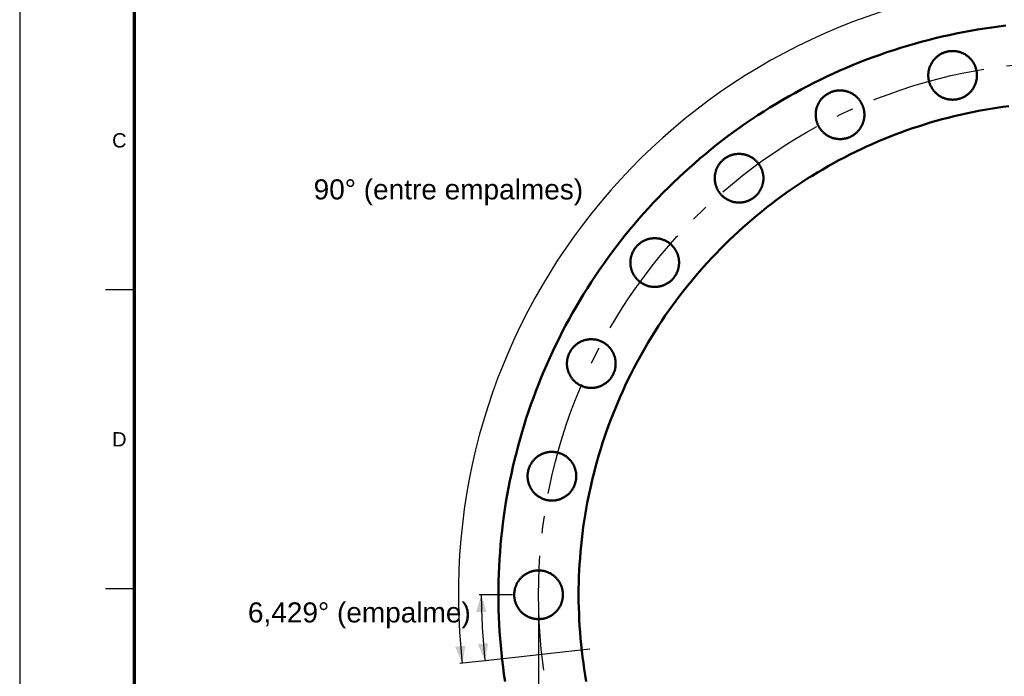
# Model space of a CAD drawing. Header units: millimetres. Extents: x 0 to 841, y 0 to 594.
# Tile 3 of 8: x 0 to 172, y 360 to 475. Entities that reach past the tile are written whole.
import ezdxf
from ezdxf.enums import TextEntityAlignment as Align

# ---------------------------------------------------------------- set-up
doc = ezdxf.new("R2010")
doc.units = ezdxf.units.MM
doc.linetypes.add('EJE', pattern=[31, 20, -4, 3, -4])
doc.linetypes.add('FANTASMA', pattern=[35, 18, -4, 3, -3, 3, -4])
for name, color, linetype, lineweight in [('COTA', 7, 'CONTINUOUS', 25), ('EJE', 7, 'EJE', 25), ('FANT', 7, 'FANTASMA', 25), ('FINA', 7, 'CONTINUOUS', 25), ('MARCO', 7, 'CONTINUOUS', 70), ('TXT', 7, 'CONTINUOUS', 25), ('VIS', 7, 'CONTINUOUS', 50)]:
    doc.layers.add(name, color=color, linetype=linetype, lineweight=lineweight)
doc.styles.add('STD', font='LiberationSans-Regular.ttf')

msp = doc.modelspace()

# ---------------------------------------------------------------- linework, layer by layer
at = {"layer": 'COTA'}
for p, q in [((86.06, 374.22), (80.21, 374.22)), ((90.61, 372.72), (90.61, 255.23)), ((82.84, 362.87), (76.88, 362.2)), ((82.84, 362.87), (80.86, 362.65))]:
    msp.add_line(p, q, dxfattribs=at)
for radius, start in [(107, 96.4286), (103, 180)]:
    msp.add_arc((183.61, 374.22), radius, start, 186.4286, dxfattribs=at)
for points in [[(80.61, 374.22), (79.71, 371.22), (81.51, 371.22)], [(77.28, 362.24), (77.84, 365.33), (76.05, 365.13)], [(81.25, 362.69), (81.81, 365.77), (80.02, 365.57)]]:
    msp.add_solid(points, dxfattribs=at)
at = {"layer": 'EJE'}
msp.add_circle((183.61, 374.22), 93, dxfattribs=at)
at = {"layer": 'FANT'}
msp.add_line((99.54, 364.75), (82.84, 362.87), dxfattribs=at)
at = {"layer": 'FINA'}
for p, q in [((20, 427.45), (15, 427.45)), ((20, 375.27), (15, 375.27))]:
    msp.add_line(p, q, dxfattribs=at)
msp.add_lwpolyline([(0, 0), (841, 0), (841, 594), (0, 594)], close=True, dxfattribs=at)
at = {"layer": 'MARCO'}
msp.add_lwpolyline([(20, 10), (831, 10), (831, 584), (20, 584)], close=True, dxfattribs=at)
at = {"layer": 'VIS'}
for points in [[(172.23, 473.58), (170.98, 473.43), (169.74, 473.26), (168.5, 473.08), (167.25, 472.88), (166.02, 472.67), (164.78, 472.44), (163.55, 472.19), (162.32, 471.93), (161.09, 471.66), (159.87, 471.37), (158.65, 471.06), (157.44, 470.74), (156.23, 470.4), (155.02, 470.05), (153.82, 469.68), (152.62, 469.3), (151.43, 468.91), (150.24, 468.49), (149.06, 468.07), (147.88, 467.63), (146.71, 467.17), (145.55, 466.7), (144.39, 466.21), (143.23, 465.71), (142.09, 465.2), (140.95, 464.67), (139.81, 464.13), (138.69, 463.57), (137.57, 463), (136.46, 462.41), (135.35, 461.81), (134.26, 461.2), (133.17, 460.57), (132.09, 459.93), (131.01, 459.28), (129.95, 458.61), (128.89, 457.93), (127.84, 457.23), (126.81, 456.53), (125.78, 455.81), (124.76, 455.07), (123.74, 454.33), (122.74, 453.57), (121.75, 452.8), (120.77, 452.01), (119.8, 451.22), (118.83, 450.41), (117.88, 449.59), (116.94, 448.76), (116.01, 447.92), (115.09, 447.06), (114.18, 446.19), (113.28, 445.32), (112.39, 444.43), (111.51, 443.53), (110.65, 442.61), (109.79, 441.69), (108.95, 440.76), (108.12, 439.82), (107.3, 438.86), (106.5, 437.9), (105.7, 436.92), (104.92, 435.94), (104.15, 434.95), (103.4, 433.94), (102.65, 432.93), (101.92, 431.91), (101.2, 430.88), (100.5, 429.84), (99.8, 428.79), (99.13, 427.73), (98.46, 426.67), (97.81, 425.59), (97.17, 424.51), (96.54, 423.42), (95.93, 422.32), (95.34, 421.22), (94.75, 420.1), (94.18, 418.98), (93.63, 417.86), (93.09, 416.72), (92.56, 415.58), (92.05, 414.43), (91.55, 413.28), (91.06, 412.12), (90.6, 410.95), (90.14, 409.78), (89.7, 408.61), (89.28, 407.42), (88.87, 406.23), (88.47, 405.04), (88.09, 403.84), (87.73, 402.64), (87.38, 401.43), (87.05, 400.22), (86.73, 399.01), (86.42, 397.79), (86.13, 396.56), (85.86, 395.34), (85.6, 394.11), (85.36, 392.87), (85.13, 391.64), (84.92, 390.4), (84.73, 389.16), (84.55, 387.92), (84.38, 386.67), (84.24, 385.42), (84.1, 384.17), (83.99, 382.92), (83.88, 381.67), (83.8, 380.41), (83.73, 379.16), (83.67, 377.9), (83.64, 376.65), (83.61, 375.39), (83.61, 374.14), (83.62, 372.88), (83.64, 371.62), (83.68, 370.37), (83.74, 369.11), (83.81, 367.86), (83.9, 366.6), (84, 365.35), (84.12, 364.1), (84.26, 362.85), (84.41, 361.6), (84.57, 360.36), (84.75, 359.11)], [(167.14, 464.42), (167.12, 464.3), (167.1, 464.18), (167.08, 464.06), (167.05, 463.94), (167.03, 463.83), (166.99, 463.71), (166.96, 463.6), (166.92, 463.48), (166.88, 463.37), (166.83, 463.26), (166.79, 463.15), (166.74, 463.04), (166.68, 462.93), (166.62, 462.82), (166.56, 462.72), (166.5, 462.62), (166.44, 462.52), (166.37, 462.42), (166.3, 462.32), (166.22, 462.23), (166.14, 462.13), (166.07, 462.04), (165.98, 461.96), (165.9, 461.87), (165.81, 461.79), (165.72, 461.71), (165.63, 461.63), (165.54, 461.55), (165.44, 461.48), (165.35, 461.41), (165.25, 461.34), (165.14, 461.28), (165.04, 461.21), (164.94, 461.16), (164.83, 461.1), (164.72, 461.05), (164.61, 461), (164.5, 460.95), (164.39, 460.91), (164.28, 460.87), (164.16, 460.83), (164.05, 460.8), (163.93, 460.77), (163.81, 460.74), (163.69, 460.72), (163.58, 460.7), (163.46, 460.68), (163.34, 460.66), (163.22, 460.65), (163.1, 460.65), (162.98, 460.64), (162.86, 460.64), (162.74, 460.65), (162.62, 460.65), (162.5, 460.66), (162.38, 460.68), (162.26, 460.69), (162.14, 460.71), (162.02, 460.74), (161.9, 460.76), (161.79, 460.79), (161.67, 460.83), (161.56, 460.87), (161.44, 460.91), (161.33, 460.95), (161.22, 460.99), (161.11, 461.04), (161, 461.1), (160.9, 461.15), (160.79, 461.21), (160.69, 461.27), (160.59, 461.34), (160.49, 461.4), (160.39, 461.47), (160.29, 461.55), (160.2, 461.62), (160.11, 461.7), (160.02, 461.78), (159.93, 461.86), (159.85, 461.95), (159.76, 462.04), (159.69, 462.13), (159.61, 462.22), (159.53, 462.31), (159.46, 462.41), (159.39, 462.51), (159.33, 462.61), (159.26, 462.71), (159.2, 462.82), (159.15, 462.92), (159.09, 463.03), (159.04, 463.14), (158.99, 463.25), (158.95, 463.36), (158.91, 463.47), (158.87, 463.59), (158.83, 463.7), (158.8, 463.82), (158.77, 463.94), (158.75, 464.05), (158.72, 464.17), (158.71, 464.29), (158.69, 464.41), (158.68, 464.53), (158.67, 464.65), (158.66, 464.77), (158.66, 464.89), (158.66, 465.01), (158.67, 465.13), (158.68, 465.25), (158.69, 465.37), (158.7, 465.49), (158.72, 465.61), (158.74, 465.73), (158.77, 465.84), (158.8, 465.96), (158.83, 466.08), (158.87, 466.19), (158.9, 466.31), (158.95, 466.42), (158.99, 466.53), (159.04, 466.64), (159.09, 466.75), (159.14, 466.86), (159.2, 466.96), (159.26, 467.07), (159.32, 467.17), (159.39, 467.27), (159.46, 467.37), (159.53, 467.47), (159.6, 467.56), (159.68, 467.65), (159.76, 467.74), (159.84, 467.83), (159.93, 467.92), (160.01, 468), (160.1, 468.08), (160.19, 468.16), (160.29, 468.23), (160.38, 468.31), (160.48, 468.38), (160.58, 468.45), (160.68, 468.51), (160.78, 468.57), (160.89, 468.63), (160.99, 468.69), (161.1, 468.74), (161.21, 468.79), (161.32, 468.84), (161.44, 468.88), (161.55, 468.92), (161.66, 468.96), (161.78, 468.99), (161.9, 469.02), (162.01, 469.05), (162.13, 469.07), (162.25, 469.09), (162.37, 469.11), (162.49, 469.12), (162.61, 469.13), (162.73, 469.14), (162.85, 469.14), (162.97, 469.14), (163.09, 469.14), (163.21, 469.13), (163.33, 469.12), (163.45, 469.11), (163.57, 469.09), (163.69, 469.07), (163.8, 469.05), (163.92, 469.02), (164.04, 468.99), (164.15, 468.96), (164.27, 468.92), (164.38, 468.88), (164.49, 468.84), (164.6, 468.79), (164.71, 468.74), (164.82, 468.69), (164.93, 468.63), (165.03, 468.58), (165.14, 468.51), (165.24, 468.45), (165.34, 468.38), (165.44, 468.31), (165.53, 468.24), (165.63, 468.16), (165.72, 468.09), (165.81, 468.01), (165.89, 467.92), (165.98, 467.84), (166.06, 467.75), (166.14, 467.66), (166.22, 467.57), (166.29, 467.47), (166.36, 467.38), (166.43, 467.28), (166.5, 467.18), (166.56, 467.07), (166.62, 466.97), (166.68, 466.86), (166.73, 466.76), (166.78, 466.65), (166.83, 466.54), (166.88, 466.43), (166.92, 466.31), (166.96, 466.2), (166.99, 466.08), (167.02, 465.97), (167.05, 465.85), (167.08, 465.73), (167.1, 465.62), (167.12, 465.5), (167.13, 465.38), (167.15, 465.26), (167.16, 465.14), (167.16, 465.02), (167.16, 464.9), (167.16, 464.78), (167.16, 464.66), (167.15, 464.54), (167.14, 464.42)], [(147.48, 457.54), (147.46, 457.42), (147.45, 457.3), (147.42, 457.18), (147.4, 457.07), (147.37, 456.95), (147.34, 456.83), (147.3, 456.72), (147.26, 456.6), (147.22, 456.49), (147.18, 456.38), (147.13, 456.27), (147.08, 456.16), (147.02, 456.05), (146.97, 455.95), (146.91, 455.84), (146.84, 455.74), (146.78, 455.64), (146.71, 455.54), (146.64, 455.44), (146.56, 455.35), (146.49, 455.26), (146.41, 455.17), (146.33, 455.08), (146.24, 454.99), (146.16, 454.91), (146.07, 454.83), (145.98, 454.75), (145.88, 454.67), (145.79, 454.6), (145.69, 454.53), (145.59, 454.46), (145.49, 454.4), (145.38, 454.34), (145.28, 454.28), (145.17, 454.22), (145.06, 454.17), (144.95, 454.12), (144.84, 454.07), (144.73, 454.03), (144.62, 453.99), (144.5, 453.95), (144.39, 453.92), (144.27, 453.89), (144.15, 453.86), (144.04, 453.84), (143.92, 453.82), (143.8, 453.8), (143.68, 453.79), (143.56, 453.78), (143.44, 453.77), (143.32, 453.77), (143.2, 453.77), (143.08, 453.77), (142.96, 453.78), (142.84, 453.79), (142.72, 453.8), (142.6, 453.82), (142.48, 453.84), (142.36, 453.86), (142.25, 453.89), (142.13, 453.92), (142.02, 453.95), (141.9, 453.99), (141.79, 454.03), (141.67, 454.07), (141.56, 454.12), (141.45, 454.17), (141.35, 454.22), (141.24, 454.27), (141.13, 454.33), (141.03, 454.39), (140.93, 454.46), (140.83, 454.53), (140.73, 454.6), (140.64, 454.67), (140.54, 454.74), (140.45, 454.82), (140.36, 454.9), (140.27, 454.99), (140.19, 455.07), (140.11, 455.16), (140.03, 455.25), (139.95, 455.34), (139.88, 455.44), (139.81, 455.53), (139.74, 455.63), (139.67, 455.73), (139.61, 455.83), (139.55, 455.94), (139.49, 456.04), (139.44, 456.15), (139.38, 456.26), (139.34, 456.37), (139.29, 456.48), (139.25, 456.6), (139.21, 456.71), (139.18, 456.82), (139.14, 456.94), (139.11, 457.06), (139.09, 457.17), (139.07, 457.29), (139.05, 457.41), (139.03, 457.53), (139.02, 457.65), (139.01, 457.77), (139.01, 457.89), (139.01, 458.01), (139.01, 458.13), (139.01, 458.25), (139.02, 458.37), (139.03, 458.49), (139.05, 458.61), (139.07, 458.73), (139.09, 458.85), (139.11, 458.97), (139.14, 459.08), (139.17, 459.2), (139.21, 459.31), (139.25, 459.43), (139.29, 459.54), (139.33, 459.65), (139.38, 459.76), (139.43, 459.87), (139.49, 459.98), (139.54, 460.08), (139.6, 460.19), (139.67, 460.29), (139.73, 460.39), (139.8, 460.49), (139.87, 460.59), (139.95, 460.68), (140.02, 460.77), (140.1, 460.86), (140.18, 460.95), (140.27, 461.04), (140.36, 461.12), (140.44, 461.2), (140.54, 461.28), (140.63, 461.36), (140.72, 461.43), (140.82, 461.5), (140.92, 461.57), (141.02, 461.63), (141.13, 461.69), (141.23, 461.75), (141.34, 461.81), (141.45, 461.86), (141.56, 461.91), (141.67, 461.96), (141.78, 462), (141.89, 462.04), (142.01, 462.08), (142.12, 462.11), (142.24, 462.14), (142.36, 462.17), (142.47, 462.19), (142.59, 462.21), (142.71, 462.23), (142.83, 462.24), (142.95, 462.25), (143.07, 462.26), (143.19, 462.26), (143.31, 462.26), (143.43, 462.26), (143.55, 462.25), (143.67, 462.24), (143.79, 462.23), (143.91, 462.21), (144.03, 462.19), (144.15, 462.17), (144.26, 462.14), (144.38, 462.11), (144.5, 462.08), (144.61, 462.04), (144.72, 462), (144.84, 461.96), (144.95, 461.91), (145.06, 461.86), (145.16, 461.81), (145.27, 461.76), (145.38, 461.7), (145.48, 461.64), (145.58, 461.57), (145.68, 461.5), (145.78, 461.43), (145.87, 461.36), (145.97, 461.29), (146.06, 461.21), (146.15, 461.13), (146.24, 461.04), (146.32, 460.96), (146.4, 460.87), (146.48, 460.78), (146.56, 460.69), (146.63, 460.59), (146.71, 460.5), (146.77, 460.4), (146.84, 460.3), (146.9, 460.2), (146.96, 460.09), (147.02, 459.99), (147.08, 459.88), (147.13, 459.77), (147.17, 459.66), (147.22, 459.55), (147.26, 459.43), (147.3, 459.32), (147.34, 459.21), (147.37, 459.09), (147.4, 458.97), (147.42, 458.86), (147.44, 458.74), (147.46, 458.62), (147.48, 458.5), (147.49, 458.38), (147.5, 458.26), (147.5, 458.14), (147.51, 458.02), (147.5, 457.9), (147.5, 457.78), (147.49, 457.66), (147.48, 457.54)], [(172.75, 459.54), (171.68, 459.39), (170.61, 459.24), (169.54, 459.07), (168.48, 458.88), (167.42, 458.69), (166.36, 458.48), (165.3, 458.25), (164.24, 458.02), (163.19, 457.77), (162.14, 457.5), (161.1, 457.23), (160.06, 456.94), (159.02, 456.64), (157.99, 456.32), (156.96, 455.99), (155.93, 455.65), (154.91, 455.3), (153.89, 454.93), (152.88, 454.55), (151.88, 454.16), (150.87, 453.75), (149.88, 453.33), (148.89, 452.9), (147.9, 452.46), (146.92, 452.01), (145.95, 451.54), (144.98, 451.06), (144.01, 450.57), (143.06, 450.07), (142.11, 449.55), (141.16, 449.02), (140.23, 448.48), (139.3, 447.93), (138.38, 447.37), (137.46, 446.8), (136.55, 446.21), (135.65, 445.61), (134.76, 445), (133.87, 444.39), (132.99, 443.76), (132.12, 443.11), (131.26, 442.46), (130.41, 441.8), (129.57, 441.12), (128.73, 440.44), (127.9, 439.75), (127.08, 439.04), (126.27, 438.32), (125.47, 437.6), (124.68, 436.86), (123.9, 436.12), (123.12, 435.36), (122.36, 434.6), (121.61, 433.82), (120.86, 433.04), (120.13, 432.25), (119.4, 431.44), (118.69, 430.63), (117.99, 429.81), (117.29, 428.98), (116.61, 428.15), (115.94, 427.3), (115.28, 426.45), (114.63, 425.58), (113.99, 424.71), (113.36, 423.83), (112.74, 422.95), (112.13, 422.05), (111.54, 421.15), (110.95, 420.24), (110.38, 419.32), (109.82, 418.4), (109.27, 417.47), (108.73, 416.53), (108.21, 415.59), (107.69, 414.64), (107.19, 413.68), (106.7, 412.72), (106.22, 411.75), (105.76, 410.77), (105.31, 409.79), (104.86, 408.8), (104.44, 407.81), (104.02, 406.81), (103.62, 405.81), (103.23, 404.8), (102.85, 403.79), (102.48, 402.77), (102.13, 401.75), (101.79, 400.73), (101.47, 399.7), (101.15, 398.66), (100.85, 397.62), (100.56, 396.58), (100.29, 395.54), (100.03, 394.49), (99.78, 393.44), (99.55, 392.38), (99.32, 391.32), (99.12, 390.26), (98.92, 389.2), (98.74, 388.14), (98.57, 387.07), (98.42, 386), (98.28, 384.93), (98.15, 383.85), (98.03, 382.78), (97.93, 381.7), (97.85, 380.63), (97.77, 379.55), (97.71, 378.47), (97.66, 377.39), (97.63, 376.31), (97.61, 375.23), (97.61, 374.15), (97.61, 373.07), (97.64, 371.99), (97.67, 370.91), (97.72, 369.83), (97.78, 368.75), (97.86, 367.67), (97.95, 366.59), (98.05, 365.52), (98.16, 364.44), (98.29, 363.37), (98.44, 362.3), (98.59, 361.23), (98.76, 360.16), (98.95, 359.1)], [(129.85, 446.46), (129.83, 446.34), (129.81, 446.22), (129.79, 446.1), (129.76, 445.99), (129.74, 445.87), (129.7, 445.75), (129.67, 445.64), (129.63, 445.52), (129.59, 445.41), (129.54, 445.3), (129.5, 445.19), (129.45, 445.08), (129.39, 444.97), (129.33, 444.87), (129.27, 444.76), (129.21, 444.66), (129.15, 444.56), (129.08, 444.46), (129.01, 444.36), (128.93, 444.27), (128.85, 444.18), (128.78, 444.09), (128.69, 444), (128.61, 443.91), (128.52, 443.83), (128.43, 443.75), (128.34, 443.67), (128.25, 443.59), (128.15, 443.52), (128.06, 443.45), (127.96, 443.38), (127.85, 443.32), (127.75, 443.26), (127.65, 443.2), (127.54, 443.14), (127.43, 443.09), (127.32, 443.04), (127.21, 442.99), (127.1, 442.95), (126.99, 442.91), (126.87, 442.87), (126.76, 442.84), (126.64, 442.81), (126.52, 442.78), (126.4, 442.76), (126.29, 442.74), (126.17, 442.72), (126.05, 442.71), (125.93, 442.7), (125.81, 442.69), (125.69, 442.69), (125.57, 442.69), (125.45, 442.69), (125.33, 442.7), (125.21, 442.71), (125.09, 442.72), (124.97, 442.74), (124.85, 442.76), (124.73, 442.78), (124.61, 442.81), (124.5, 442.84), (124.38, 442.87), (124.27, 442.91), (124.15, 442.95), (124.04, 442.99), (123.93, 443.04), (123.82, 443.09), (123.71, 443.14), (123.61, 443.19), (123.5, 443.25), (123.4, 443.31), (123.3, 443.38), (123.2, 443.45), (123.1, 443.52), (123, 443.59), (122.91, 443.66), (122.82, 443.74), (122.73, 443.82), (122.64, 443.91), (122.56, 443.99), (122.47, 444.08), (122.4, 444.17), (122.32, 444.26), (122.24, 444.36), (122.17, 444.45), (122.1, 444.55), (122.04, 444.65), (121.97, 444.75), (121.91, 444.86), (121.86, 444.96), (121.8, 445.07), (121.75, 445.18), (121.7, 445.29), (121.66, 445.4), (121.62, 445.52), (121.58, 445.63), (121.54, 445.74), (121.51, 445.86), (121.48, 445.98), (121.46, 446.09), (121.43, 446.21), (121.42, 446.33), (121.4, 446.45), (121.39, 446.57), (121.38, 446.69), (121.37, 446.81), (121.37, 446.93), (121.37, 447.05), (121.38, 447.17), (121.39, 447.29), (121.4, 447.41), (121.41, 447.53), (121.43, 447.65), (121.45, 447.77), (121.48, 447.89), (121.51, 448), (121.54, 448.12), (121.58, 448.23), (121.61, 448.35), (121.65, 448.46), (121.7, 448.57), (121.75, 448.68), (121.8, 448.79), (121.85, 448.9), (121.91, 449), (121.97, 449.11), (122.03, 449.21), (122.1, 449.31), (122.17, 449.41), (122.24, 449.51), (122.31, 449.6), (122.39, 449.69), (122.47, 449.78), (122.55, 449.87), (122.64, 449.96), (122.72, 450.04), (122.81, 450.12), (122.9, 450.2), (123, 450.28), (123.09, 450.35), (123.19, 450.42), (123.29, 450.49), (123.39, 450.55), (123.49, 450.61), (123.6, 450.67), (123.7, 450.73), (123.81, 450.78), (123.92, 450.83), (124.03, 450.88), (124.15, 450.92), (124.26, 450.96), (124.37, 451), (124.49, 451.03), (124.61, 451.06), (124.72, 451.09), (124.84, 451.11), (124.96, 451.13), (125.08, 451.15), (125.2, 451.16), (125.32, 451.17), (125.44, 451.18), (125.56, 451.18), (125.68, 451.18), (125.8, 451.18), (125.92, 451.17), (126.04, 451.16), (126.16, 451.15), (126.28, 451.13), (126.4, 451.11), (126.51, 451.09), (126.63, 451.06), (126.75, 451.03), (126.86, 451), (126.98, 450.96), (127.09, 450.92), (127.2, 450.88), (127.31, 450.83), (127.42, 450.78), (127.53, 450.73), (127.64, 450.68), (127.74, 450.62), (127.85, 450.56), (127.95, 450.49), (128.05, 450.42), (128.15, 450.35), (128.24, 450.28), (128.34, 450.21), (128.43, 450.13), (128.52, 450.05), (128.6, 449.96), (128.69, 449.88), (128.77, 449.79), (128.85, 449.7), (128.93, 449.61), (129, 449.51), (129.07, 449.42), (129.14, 449.32), (129.21, 449.22), (129.27, 449.12), (129.33, 449.01), (129.39, 448.91), (129.44, 448.8), (129.49, 448.69), (129.54, 448.58), (129.59, 448.47), (129.63, 448.36), (129.67, 448.24), (129.7, 448.13), (129.73, 448.01), (129.76, 447.89), (129.79, 447.78), (129.81, 447.66), (129.83, 447.54), (129.84, 447.42), (129.86, 447.3), (129.86, 447.18), (129.87, 447.06), (129.87, 446.94), (129.87, 446.82), (129.87, 446.7), (129.86, 446.58), (129.85, 446.46)], [(115.12, 431.73), (115.1, 431.61), (115.09, 431.5), (115.06, 431.38), (115.04, 431.26), (115.01, 431.14), (114.98, 431.03), (114.94, 430.91), (114.9, 430.8), (114.86, 430.68), (114.82, 430.57), (114.77, 430.46), (114.72, 430.35), (114.67, 430.25), (114.61, 430.14), (114.55, 430.04), (114.49, 429.93), (114.42, 429.83), (114.35, 429.73), (114.28, 429.64), (114.21, 429.54), (114.13, 429.45), (114.05, 429.36), (113.97, 429.27), (113.88, 429.19), (113.8, 429.1), (113.71, 429.02), (113.62, 428.94), (113.52, 428.87), (113.43, 428.8), (113.33, 428.72), (113.23, 428.66), (113.13, 428.59), (113.02, 428.53), (112.92, 428.47), (112.81, 428.42), (112.71, 428.36), (112.6, 428.31), (112.48, 428.27), (112.37, 428.22), (112.26, 428.18), (112.14, 428.15), (112.03, 428.11), (111.91, 428.08), (111.8, 428.06), (111.68, 428.03), (111.56, 428.01), (111.44, 427.99), (111.32, 427.98), (111.2, 427.97), (111.08, 427.96), (110.96, 427.96), (110.84, 427.96), (110.72, 427.96), (110.6, 427.97), (110.48, 427.98), (110.36, 427.99), (110.24, 428.01), (110.12, 428.03), (110.01, 428.05), (109.89, 428.08), (109.77, 428.11), (109.66, 428.14), (109.54, 428.18), (109.43, 428.22), (109.32, 428.26), (109.2, 428.31), (109.09, 428.36), (108.99, 428.41), (108.88, 428.47), (108.77, 428.53), (108.67, 428.59), (108.57, 428.65), (108.47, 428.72), (108.37, 428.79), (108.28, 428.86), (108.18, 428.94), (108.09, 429.02), (108, 429.1), (107.92, 429.18), (107.83, 429.27), (107.75, 429.35), (107.67, 429.44), (107.59, 429.54), (107.52, 429.63), (107.45, 429.73), (107.38, 429.83), (107.31, 429.93), (107.25, 430.03), (107.19, 430.13), (107.13, 430.24), (107.08, 430.35), (107.03, 430.46), (106.98, 430.57), (106.93, 430.68), (106.89, 430.79), (106.85, 430.9), (106.82, 431.02), (106.78, 431.13), (106.76, 431.25), (106.73, 431.37), (106.71, 431.49), (106.69, 431.61), (106.67, 431.73), (106.66, 431.84), (106.65, 431.96), (106.65, 432.08), (106.65, 432.21), (106.65, 432.33), (106.65, 432.45), (106.66, 432.57), (106.67, 432.69), (106.69, 432.8), (106.71, 432.92), (106.73, 433.04), (106.75, 433.16), (106.78, 433.28), (106.81, 433.39), (106.85, 433.51), (106.89, 433.62), (106.93, 433.73), (106.97, 433.85), (107.02, 433.96), (107.07, 434.07), (107.13, 434.17), (107.18, 434.28), (107.24, 434.38), (107.31, 434.49), (107.37, 434.59), (107.44, 434.68), (107.51, 434.78), (107.59, 434.88), (107.66, 434.97), (107.74, 435.06), (107.82, 435.15), (107.91, 435.23), (108, 435.32), (108.09, 435.4), (108.18, 435.48), (108.27, 435.55), (108.37, 435.62), (108.46, 435.69), (108.56, 435.76), (108.66, 435.83), (108.77, 435.89), (108.87, 435.95), (108.98, 436), (109.09, 436.06), (109.2, 436.1), (109.31, 436.15), (109.42, 436.19), (109.53, 436.24), (109.65, 436.27), (109.76, 436.31), (109.88, 436.34), (110, 436.36), (110.11, 436.39), (110.23, 436.41), (110.35, 436.42), (110.47, 436.44), (110.59, 436.45), (110.71, 436.46), (110.83, 436.46), (110.95, 436.46), (111.07, 436.46), (111.19, 436.45), (111.31, 436.44), (111.43, 436.43), (111.55, 436.41), (111.67, 436.39), (111.79, 436.37), (111.9, 436.34), (112.02, 436.31), (112.14, 436.27), (112.25, 436.24), (112.36, 436.2), (112.48, 436.15), (112.59, 436.11), (112.7, 436.06), (112.81, 436.01), (112.91, 435.95), (113.02, 435.89), (113.12, 435.83), (113.22, 435.77), (113.32, 435.7), (113.42, 435.63), (113.52, 435.56), (113.61, 435.48), (113.7, 435.4), (113.79, 435.32), (113.88, 435.24), (113.96, 435.15), (114.04, 435.07), (114.12, 434.98), (114.2, 434.88), (114.27, 434.79), (114.35, 434.69), (114.42, 434.59), (114.48, 434.49), (114.54, 434.39), (114.6, 434.29), (114.66, 434.18), (114.72, 434.07), (114.77, 433.96), (114.82, 433.85), (114.86, 433.74), (114.9, 433.63), (114.94, 433.52), (114.98, 433.4), (115.01, 433.28), (115.04, 433.17), (115.06, 433.05), (115.08, 432.93), (115.1, 432.81), (115.12, 432.69), (115.13, 432.57), (115.14, 432.45), (115.14, 432.33), (115.15, 432.21), (115.14, 432.09), (115.14, 431.97), (115.13, 431.85), (115.12, 431.73)], [(104.04, 414.1), (104.02, 413.98), (104.01, 413.86), (103.98, 413.74), (103.96, 413.63), (103.93, 413.51), (103.9, 413.39), (103.86, 413.28), (103.83, 413.16), (103.78, 413.05), (103.74, 412.94), (103.69, 412.83), (103.64, 412.72), (103.59, 412.61), (103.53, 412.51), (103.47, 412.4), (103.41, 412.3), (103.34, 412.2), (103.27, 412.1), (103.2, 412), (103.13, 411.91), (103.05, 411.82), (102.97, 411.73), (102.89, 411.64), (102.8, 411.55), (102.72, 411.47), (102.63, 411.39), (102.54, 411.31), (102.44, 411.23), (102.35, 411.16), (102.25, 411.09), (102.15, 411.02), (102.05, 410.96), (101.95, 410.9), (101.84, 410.84), (101.73, 410.78), (101.63, 410.73), (101.52, 410.68), (101.41, 410.63), (101.29, 410.59), (101.18, 410.55), (101.07, 410.51), (100.95, 410.48), (100.83, 410.45), (100.72, 410.42), (100.6, 410.4), (100.48, 410.38), (100.36, 410.36), (100.24, 410.35), (100.12, 410.34), (100, 410.33), (99.88, 410.33), (99.76, 410.33), (99.64, 410.33), (99.52, 410.34), (99.4, 410.35), (99.28, 410.36), (99.16, 410.38), (99.04, 410.4), (98.93, 410.42), (98.81, 410.45), (98.69, 410.48), (98.58, 410.51), (98.46, 410.55), (98.35, 410.59), (98.24, 410.63), (98.12, 410.68), (98.02, 410.73), (97.91, 410.78), (97.8, 410.83), (97.7, 410.89), (97.59, 410.95), (97.49, 411.02), (97.39, 411.09), (97.29, 411.16), (97.2, 411.23), (97.1, 411.3), (97.01, 411.38), (96.92, 411.46), (96.84, 411.55), (96.75, 411.63), (96.67, 411.72), (96.59, 411.81), (96.51, 411.9), (96.44, 412), (96.37, 412.09), (96.3, 412.19), (96.23, 412.29), (96.17, 412.4), (96.11, 412.5), (96.05, 412.61), (96, 412.71), (95.95, 412.82), (95.9, 412.93), (95.85, 413.04), (95.81, 413.16), (95.77, 413.27), (95.74, 413.39), (95.7, 413.5), (95.68, 413.62), (95.65, 413.74), (95.63, 413.85), (95.61, 413.97), (95.59, 414.09), (95.58, 414.21), (95.57, 414.33), (95.57, 414.45), (95.57, 414.57), (95.57, 414.69), (95.57, 414.81), (95.58, 414.93), (95.59, 415.05), (95.61, 415.17), (95.63, 415.29), (95.65, 415.41), (95.67, 415.53), (95.7, 415.64), (95.73, 415.76), (95.77, 415.87), (95.81, 415.99), (95.85, 416.1), (95.89, 416.21), (95.94, 416.32), (95.99, 416.43), (96.05, 416.54), (96.1, 416.65), (96.16, 416.75), (96.23, 416.85), (96.29, 416.95), (96.36, 417.05), (96.43, 417.15), (96.51, 417.24), (96.58, 417.34), (96.66, 417.43), (96.75, 417.51), (96.83, 417.6), (96.92, 417.68), (97.01, 417.76), (97.1, 417.84), (97.19, 417.92), (97.29, 417.99), (97.38, 418.06), (97.48, 418.13), (97.58, 418.19), (97.69, 418.25), (97.79, 418.31), (97.9, 418.37), (98.01, 418.42), (98.12, 418.47), (98.23, 418.52), (98.34, 418.56), (98.45, 418.6), (98.57, 418.64), (98.68, 418.67), (98.8, 418.7), (98.92, 418.73), (99.03, 418.75), (99.15, 418.77), (99.27, 418.79), (99.39, 418.8), (99.51, 418.82), (99.63, 418.82), (99.75, 418.83), (99.87, 418.83), (99.99, 418.82), (100.11, 418.82), (100.23, 418.81), (100.35, 418.79), (100.47, 418.78), (100.59, 418.76), (100.71, 418.73), (100.82, 418.7), (100.94, 418.67), (101.06, 418.64), (101.17, 418.6), (101.28, 418.56), (101.4, 418.52), (101.51, 418.48), (101.62, 418.43), (101.73, 418.37), (101.83, 418.32), (101.94, 418.26), (102.04, 418.2), (102.14, 418.13), (102.24, 418.07), (102.34, 418), (102.44, 417.92), (102.53, 417.85), (102.62, 417.77), (102.71, 417.69), (102.8, 417.61), (102.88, 417.52), (102.96, 417.43), (103.04, 417.34), (103.12, 417.25), (103.19, 417.15), (103.27, 417.06), (103.34, 416.96), (103.4, 416.86), (103.46, 416.76), (103.52, 416.65), (103.58, 416.55), (103.64, 416.44), (103.69, 416.33), (103.74, 416.22), (103.78, 416.11), (103.82, 416), (103.86, 415.88), (103.9, 415.77), (103.93, 415.65), (103.96, 415.53), (103.98, 415.42), (104, 415.3), (104.02, 415.18), (104.04, 415.06), (104.05, 414.94), (104.06, 414.82), (104.06, 414.7), (104.07, 414.58), (104.06, 414.46), (104.06, 414.34), (104.05, 414.22), (104.04, 414.1)], [(97.16, 394.44), (97.15, 394.32), (97.13, 394.21), (97.11, 394.09), (97.08, 393.97), (97.05, 393.85), (97.02, 393.74), (96.99, 393.62), (96.95, 393.51), (96.91, 393.39), (96.86, 393.28), (96.81, 393.17), (96.76, 393.06), (96.71, 392.96), (96.65, 392.85), (96.59, 392.75), (96.53, 392.64), (96.46, 392.54), (96.39, 392.44), (96.32, 392.35), (96.25, 392.25), (96.17, 392.16), (96.09, 392.07), (96.01, 391.98), (95.93, 391.9), (95.84, 391.81), (95.75, 391.73), (95.66, 391.65), (95.56, 391.58), (95.47, 391.51), (95.37, 391.43), (95.27, 391.37), (95.17, 391.3), (95.07, 391.24), (94.96, 391.18), (94.86, 391.13), (94.75, 391.07), (94.64, 391.02), (94.53, 390.98), (94.41, 390.93), (94.3, 390.89), (94.19, 390.86), (94.07, 390.82), (93.96, 390.79), (93.84, 390.77), (93.72, 390.74), (93.6, 390.72), (93.48, 390.7), (93.36, 390.69), (93.24, 390.68), (93.12, 390.67), (93, 390.67), (92.88, 390.67), (92.76, 390.67), (92.64, 390.68), (92.52, 390.69), (92.4, 390.7), (92.28, 390.72), (92.17, 390.74), (92.05, 390.76), (91.93, 390.79), (91.81, 390.82), (91.7, 390.85), (91.58, 390.89), (91.47, 390.93), (91.36, 390.97), (91.25, 391.02), (91.14, 391.07), (91.03, 391.12), (90.92, 391.18), (90.82, 391.24), (90.71, 391.3), (90.61, 391.36), (90.51, 391.43), (90.41, 391.5), (90.32, 391.57), (90.23, 391.65), (90.13, 391.73), (90.04, 391.81), (89.96, 391.89), (89.87, 391.98), (89.79, 392.06), (89.71, 392.15), (89.63, 392.25), (89.56, 392.34), (89.49, 392.44), (89.42, 392.54), (89.35, 392.64), (89.29, 392.74), (89.23, 392.84), (89.17, 392.95), (89.12, 393.06), (89.07, 393.16), (89.02, 393.28), (88.97, 393.39), (88.93, 393.5), (88.89, 393.61), (88.86, 393.73), (88.83, 393.84), (88.8, 393.96), (88.77, 394.08), (88.75, 394.2), (88.73, 394.32), (88.72, 394.44), (88.7, 394.55), (88.7, 394.67), (88.69, 394.79), (88.69, 394.92), (88.69, 395.04), (88.69, 395.16), (88.7, 395.28), (88.72, 395.4), (88.73, 395.51), (88.75, 395.63), (88.77, 395.75), (88.8, 395.87), (88.82, 395.99), (88.86, 396.1), (88.89, 396.22), (88.93, 396.33), (88.97, 396.44), (89.02, 396.56), (89.06, 396.67), (89.11, 396.78), (89.17, 396.88), (89.23, 396.99), (89.29, 397.09), (89.35, 397.2), (89.41, 397.3), (89.48, 397.39), (89.55, 397.49), (89.63, 397.59), (89.71, 397.68), (89.79, 397.77), (89.87, 397.86), (89.95, 397.94), (90.04, 398.03), (90.13, 398.11), (90.22, 398.19), (90.31, 398.26), (90.41, 398.33), (90.51, 398.4), (90.6, 398.47), (90.71, 398.54), (90.81, 398.6), (90.91, 398.66), (91.02, 398.71), (91.13, 398.77), (91.24, 398.81), (91.35, 398.86), (91.46, 398.9), (91.58, 398.94), (91.69, 398.98), (91.81, 399.02), (91.92, 399.05), (92.04, 399.07), (92.16, 399.1), (92.28, 399.12), (92.39, 399.13), (92.51, 399.15), (92.63, 399.16), (92.75, 399.17), (92.87, 399.17), (92.99, 399.17), (93.11, 399.17), (93.23, 399.16), (93.35, 399.15), (93.47, 399.14), (93.59, 399.12), (93.71, 399.1), (93.83, 399.07), (93.95, 399.05), (94.06, 399.02), (94.18, 398.98), (94.29, 398.95), (94.41, 398.91), (94.52, 398.86), (94.63, 398.82), (94.74, 398.77), (94.85, 398.72), (94.95, 398.66), (95.06, 398.6), (95.16, 398.54), (95.26, 398.48), (95.36, 398.41), (95.46, 398.34), (95.56, 398.27), (95.65, 398.19), (95.74, 398.11), (95.83, 398.03), (95.92, 397.95), (96, 397.86), (96.09, 397.78), (96.17, 397.69), (96.24, 397.59), (96.32, 397.5), (96.39, 397.4), (96.46, 397.3), (96.52, 397.2), (96.59, 397.1), (96.65, 397), (96.7, 396.89), (96.76, 396.78), (96.81, 396.67), (96.86, 396.56), (96.9, 396.45), (96.94, 396.34), (96.98, 396.23), (97.02, 396.11), (97.05, 395.99), (97.08, 395.88), (97.1, 395.76), (97.13, 395.64), (97.15, 395.52), (97.16, 395.4), (97.17, 395.28), (97.18, 395.16), (97.19, 395.04), (97.19, 394.92), (97.19, 394.8), (97.18, 394.68), (97.17, 394.56), (97.16, 394.44)], [(94.83, 373.75), (94.81, 373.63), (94.8, 373.51), (94.77, 373.39), (94.75, 373.28), (94.72, 373.16), (94.69, 373.04), (94.65, 372.93), (94.62, 372.81), (94.57, 372.7), (94.53, 372.59), (94.48, 372.48), (94.43, 372.37), (94.38, 372.26), (94.32, 372.16), (94.26, 372.05), (94.2, 371.95), (94.13, 371.85), (94.06, 371.75), (93.99, 371.65), (93.92, 371.56), (93.84, 371.47), (93.76, 371.38), (93.68, 371.29), (93.59, 371.2), (93.51, 371.12), (93.42, 371.04), (93.33, 370.96), (93.23, 370.88), (93.14, 370.81), (93.04, 370.74), (92.94, 370.67), (92.84, 370.61), (92.74, 370.55), (92.63, 370.49), (92.52, 370.43), (92.42, 370.38), (92.31, 370.33), (92.2, 370.28), (92.08, 370.24), (91.97, 370.2), (91.86, 370.16), (91.74, 370.13), (91.62, 370.1), (91.51, 370.07), (91.39, 370.05), (91.27, 370.03), (91.15, 370.01), (91.03, 370), (90.91, 369.99), (90.79, 369.98), (90.67, 369.98), (90.55, 369.98), (90.43, 369.98), (90.31, 369.99), (90.19, 370), (90.07, 370.01), (89.95, 370.03), (89.83, 370.05), (89.72, 370.07), (89.6, 370.1), (89.48, 370.13), (89.37, 370.16), (89.25, 370.2), (89.14, 370.24), (89.03, 370.28), (88.91, 370.33), (88.81, 370.38), (88.7, 370.43), (88.59, 370.48), (88.49, 370.54), (88.38, 370.6), (88.28, 370.67), (88.18, 370.74), (88.08, 370.81), (87.99, 370.88), (87.89, 370.95), (87.8, 371.03), (87.71, 371.11), (87.63, 371.2), (87.54, 371.28), (87.46, 371.37), (87.38, 371.46), (87.3, 371.55), (87.23, 371.65), (87.16, 371.74), (87.09, 371.84), (87.02, 371.94), (86.96, 372.04), (86.9, 372.15), (86.84, 372.25), (86.79, 372.36), (86.74, 372.47), (86.69, 372.58), (86.64, 372.69), (86.6, 372.81), (86.56, 372.92), (86.53, 373.03), (86.49, 373.15), (86.47, 373.27), (86.44, 373.38), (86.42, 373.5), (86.4, 373.62), (86.38, 373.74), (86.37, 373.86), (86.36, 373.98), (86.36, 374.1), (86.36, 374.22), (86.36, 374.34), (86.36, 374.46), (86.37, 374.58), (86.38, 374.7), (86.4, 374.82), (86.42, 374.94), (86.44, 375.06), (86.46, 375.17), (86.49, 375.29), (86.52, 375.41), (86.56, 375.52), (86.6, 375.64), (86.64, 375.75), (86.68, 375.86), (86.73, 375.97), (86.78, 376.08), (86.84, 376.19), (86.89, 376.29), (86.95, 376.4), (87.02, 376.5), (87.08, 376.6), (87.15, 376.7), (87.22, 376.8), (87.3, 376.89), (87.37, 376.98), (87.45, 377.07), (87.54, 377.16), (87.62, 377.25), (87.71, 377.33), (87.8, 377.41), (87.89, 377.49), (87.98, 377.57), (88.08, 377.64), (88.17, 377.71), (88.27, 377.78), (88.37, 377.84), (88.48, 377.9), (88.58, 377.96), (88.69, 378.02), (88.8, 378.07), (88.91, 378.12), (89.02, 378.17), (89.13, 378.21), (89.24, 378.25), (89.36, 378.29), (89.47, 378.32), (89.59, 378.35), (89.71, 378.38), (89.82, 378.4), (89.94, 378.42), (90.06, 378.44), (90.18, 378.45), (90.3, 378.46), (90.42, 378.47), (90.54, 378.47), (90.66, 378.47), (90.78, 378.47), (90.9, 378.46), (91.02, 378.45), (91.14, 378.44), (91.26, 378.42), (91.38, 378.4), (91.5, 378.38), (91.62, 378.35), (91.73, 378.32), (91.85, 378.29), (91.96, 378.25), (92.07, 378.21), (92.19, 378.17), (92.3, 378.12), (92.41, 378.07), (92.52, 378.02), (92.62, 377.97), (92.73, 377.91), (92.83, 377.85), (92.93, 377.78), (93.03, 377.71), (93.13, 377.64), (93.23, 377.57), (93.32, 377.5), (93.41, 377.42), (93.5, 377.34), (93.59, 377.25), (93.67, 377.17), (93.75, 377.08), (93.83, 376.99), (93.91, 376.9), (93.98, 376.8), (94.06, 376.71), (94.13, 376.61), (94.19, 376.51), (94.25, 376.41), (94.31, 376.3), (94.37, 376.2), (94.43, 376.09), (94.48, 375.98), (94.53, 375.87), (94.57, 375.76), (94.61, 375.64), (94.65, 375.53), (94.69, 375.42), (94.72, 375.3), (94.75, 375.18), (94.77, 375.07), (94.79, 374.95), (94.81, 374.83), (94.83, 374.71), (94.84, 374.59), (94.85, 374.47), (94.85, 374.35), (94.86, 374.23), (94.86, 374.11), (94.85, 373.99), (94.84, 373.87), (94.83, 373.75)]]:
    msp.add_lwpolyline(points, dxfattribs=at)

# ---------------------------------------------------------------- texts
at = {"layer": 'TXT', "style": 'STD'}
for s, p in [('C', (17.4, 453.55)), ('D', (17.4, 401.36))]:
    msp.add_text(s, height=2.5, dxfattribs=at).set_placement(p, align=Align.MIDDLE_CENTER)
for s, p in [('90° (entre empalmes)', (98.39, 442.19)), ('6,429° (empalme)', (78.77, 368.34))]:
    msp.add_text(s, height=3.5, dxfattribs=at).set_placement(p, align=Align.BOTTOM_RIGHT)

doc.saveas('drawing.dxf')
